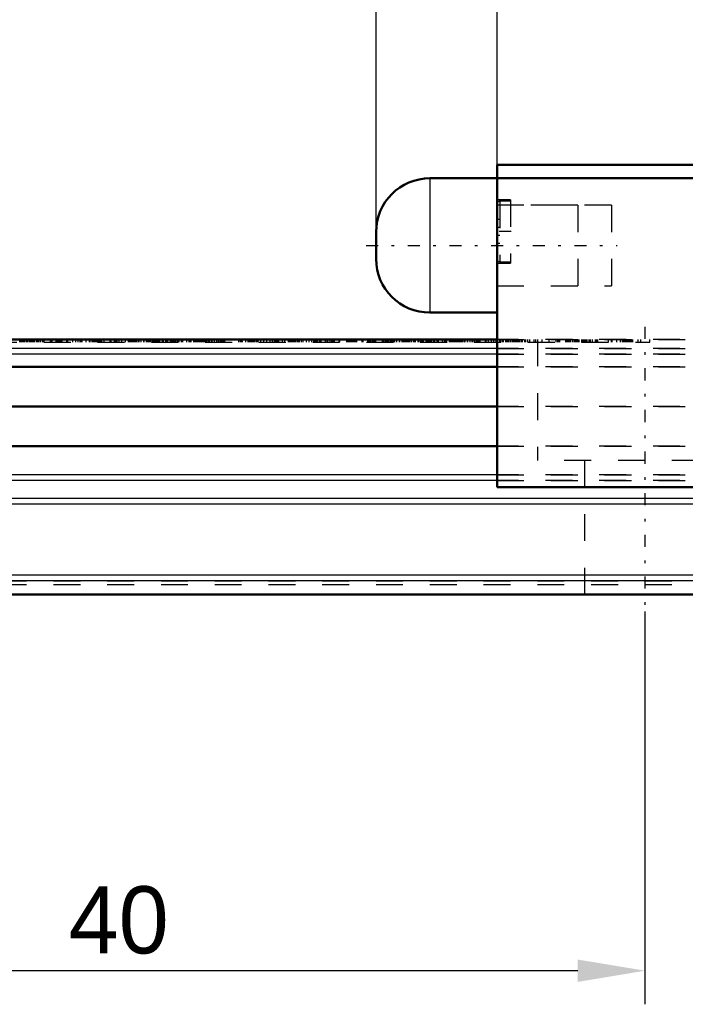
# Model space of a CAD drawing. Header units: millimetres. Extents: x 15 to 290, y 8 to 73.
# Tile 12 of 19: x 162 to 187, y 8 to 44. Entities that reach past the tile are written whole.
import ezdxf

# ---------------------------------------------------------------- set-up
doc = ezdxf.new("R2010")
doc.units = ezdxf.units.MM
doc.linetypes.add('Center', pattern=[1.5, 0.45, -0.5, 0.05, -0.5])
doc.linetypes.add('Dashed', pattern=[2, 1, -1])
for name, color, linetype, lineweight in [('AM_0', 7, 'Continuous', 50), ('AM_4', 3, 'Continuous', 25), ('AM_7', 7, 'Center', 25), ('AM_9', 6, 'Dashed', 25)]:
    doc.layers.add(name, color=color, linetype=linetype, lineweight=lineweight)
doc.dimstyles.new('ISO-25', dxfattribs={"dimtxt": 2.5, "dimasz": 2.5, "dimexe": 1.25, "dimexo": 0.625, "dimtad": 1, "dimdsep": 46, "dimtxsty": 'Standard', "dimcen": 2.5, "dimadec": 0, "dimazin": 0, "dimtfac": 1, "dimtmove": 0, "dimatfit": 3, "dimfxl": 1, "dimarcsym": 0})

# ---------------------------------------------------------------- blocks, each defined once
blk = doc.blocks.new('2_TM15_G_0_in_TM15WNS1170NSZFI12525C55000TM_0')
at = {"layer": 'AM_0'}
for p, q in [((59.5, 15.5), (57, 15.5)), ((55, 13.5), (55, 12.5)), ((57, 10.5), (59.5, 10.5))]:
    blk.add_line(p, q, dxfattribs=at)
for centre, start, end in [((57, 13.5), 90, 180), ((57, 12.5), 180, 270)]:
    blk.add_arc(centre, 2, start, end, dxfattribs=at)
at = {"layer": 'AM_4'}
blk.add_line((57, 15.5), (57, 10.5), dxfattribs=at)
at = {"layer": 'AM_9'}
for p, q in [((62.5, 14.5), (59.5, 14.5)), ((62.5, 14.5), (62.5, 11.5)), ((59.5, 11.5), (62.5, 11.5))]:
    blk.add_line(p, q, dxfattribs=at)
blk = doc.blocks.new('3_TM15WNS_D_2_0_in_TM15WNS1170NSZFI12525C55000TM_0')
at = {"layer": 'AM_0'}
for p, q in [((59.5, 16), (59.5, 4)), ((59.5, 16), (68, 16)), ((68, 16), (68, 15.5)), ((59.5, 15.5), (68, 15.5)), ((59.5, 4), (68, 4))]:
    blk.add_line(p, q, dxfattribs=at)
at = {"layer": 'AM_7'}
for p, q in [((60.025, 13.52), (59.475, 13.52)), ((54.625, 13), (63.962, 13))]:
    blk.add_line(p, q, dxfattribs=at)
at = {"layer": 'AM_9'}
for p, q in [((60, 14.695), (59.5, 14.695)), ((60, 14.695), (60, 12.345)), ((63.75, 14.5), (59.5, 14.5)), ((60, 14.645), (59.6, 14.645)), ((59.6, 14.645), (59.6, 12.395)), ((63.75, 14.5), (63.75, 11.5)), ((59.6, 13.97), (59.5, 13.97)), ((59.6, 13.67), (59.5, 13.67)), ((59.6, 13.37), (59.5, 13.37)), ((59.6, 13.07), (59.5, 13.07)), ((59.5, 12.345), (60, 12.345)), ((59.6, 12.395), (60, 12.395)), ((59.5, 11.5), (63.75, 11.5)), ((59.5, 9.5), (68, 9.5)), ((59.5, 9.164), (68, 9.164)), ((59.5, 8.952), (68, 8.952)), ((59.5, 8.478), (68, 8.478)), ((59.5, 7), (68, 7)), ((59.5, 5.523), (68, 5.523)), ((59.5, 4.466), (68, 4.466)), ((59.5, 4.254), (68, 4.254))]:
    blk.add_line(p, q, dxfattribs=at)
for centre, start, end in [((59.6, 14.545), 90, 180), ((59.6, 12.495), 180, 270)]:
    blk.add_arc(centre, 0.1, start, end, dxfattribs=at)
blk = doc.blocks.new('5_TM15WNS1170NSZFI1252555000RAIL_0_in_TM15WNS1170NSZFI12525C55000TM_0')
at = {"layer": 'AM_0'}
for p, q in [((59.5, 9.5), (0, 9.5)), ((59.5, 8.478), (0, 8.478)), ((59.5, 7), (0, 7)), ((59.5, 5.523), (0, 5.523)), ((170, 0), (0, 0))]:
    blk.add_line(p, q, dxfattribs=at)
at = {"layer": 'AM_4'}
for p, q in [((59.5, 9.164), (0, 9.164)), ((59.5, 8.952), (0, 8.952)), ((59.5, 4.466), (0, 4.466)), ((59.5, 4.254), (0, 4.254)), ((170, 3.58), (0, 3.58)), ((170, 3.368), (0, 3.368)), ((170, 0.725), (0, 0.725)), ((170, 0.513), (0, 0.513))]:
    blk.add_line(p, q, dxfattribs=at)
at = {"layer": 'AM_7'}
for p, q in [((65, 9.975), (65, -0.475)), ((64.241, 9.505), (64.241, 9.395)), ((64.244, 9.505), (64.244, 9.395))]:
    blk.add_line(p, q, dxfattribs=at)
at = {"layer": 'AM_9'}
for p, q in [((30.643, 9.4), (65.187, 9.4)), ((41.755, 9.4), (41.755, 9.5)), ((41.769, 9.4), (41.769, 9.5)), ((41.78, 9.4), (41.78, 9.5)), ((41.792, 9.4), (41.792, 9.5)), ((41.809, 9.4), (41.809, 9.5)), ((41.842, 9.4), (41.842, 9.5)), ((41.886, 9.4), (41.886, 9.5)), ((41.93, 9.4), (41.93, 9.5)), ((41.935, 9.4), (41.935, 9.5)), ((41.997, 9.4), (41.997, 9.5)), ((42.036, 9.4), (42.036, 9.5)), ((42.046, 9.4), (42.046, 9.5)), ((42.104, 9.4), (42.104, 9.5)), ((42.108, 9.4), (42.108, 9.5)), ((42.116, 9.4), (42.116, 9.5)), ((42.124, 9.4), (42.124, 9.5)), ((42.129, 9.4), (42.129, 9.5)), ((42.148, 9.4), (42.148, 9.5)), ((42.153, 9.4), (42.153, 9.5)), ((42.164, 9.4), (42.164, 9.5)), ((42.17, 9.4), (42.17, 9.5)), ((42.172, 9.4), (42.172, 9.5)), ((42.18, 9.4), (42.18, 9.5)), ((42.181, 9.4), (42.181, 9.5)), ((42.22, 9.4), (42.22, 9.5)), ((42.259, 9.4), (42.259, 9.5)), ((42.278, 9.4), (42.278, 9.5)), ((42.288, 9.4), (42.288, 9.5)), ((42.299, 9.4), (42.299, 9.5)), ((42.375, 9.4), (42.375, 9.5)), ((42.404, 9.4), (42.404, 9.5)), ((42.414, 9.4), (42.414, 9.5)), ((42.443, 9.4), (42.443, 9.5)), ((42.462, 9.4), (42.462, 9.5)), ((42.52, 9.4), (42.52, 9.5)), ((42.593, 9.4), (42.593, 9.5)), ((42.617, 9.4), (42.617, 9.5)), ((42.632, 9.4), (42.632, 9.5)), ((42.641, 9.4), (42.641, 9.5)), ((42.651, 9.4), (42.651, 9.5)), ((42.656, 9.4), (42.656, 9.5)), ((42.893, 9.4), (42.893, 9.5)), ((42.917, 9.4), (42.917, 9.5)), ((42.932, 9.4), (42.932, 9.5)), ((42.951, 9.4), (42.951, 9.5)), ((43.101, 9.4), (43.101, 9.5)), ((43.125, 9.4), (43.125, 9.5)), ((43.135, 9.4), (43.135, 9.5)), ((43.147, 9.4), (43.147, 9.5)), ((43.155, 9.4), (43.155, 9.5)), ((43.184, 9.4), (43.184, 9.5)), ((43.213, 9.4), (43.213, 9.5)), ((43.227, 9.4), (43.227, 9.5)), ((43.246, 9.4), (43.246, 9.5)), ((43.271, 9.4), (43.271, 9.5)), ((43.297, 9.4), (43.297, 9.5)), ((43.328, 9.4), (43.328, 9.5)), ((43.498, 9.4), (43.498, 9.5)), ((43.513, 9.4), (43.513, 9.5)), ((43.534, 9.4), (43.534, 9.5)), ((43.716, 9.4), (43.716, 9.5)), ((43.829, 9.4), (43.829, 9.5)), ((43.922, 9.4), (43.922, 9.5)), ((43.992, 9.4), (43.992, 9.5)), ((44.035, 9.4), (44.035, 9.5)), ((44.045, 9.4), (44.045, 9.5)), ((44.059, 9.4), (44.059, 9.5)), ((44.062, 9.4), (44.062, 9.5)), ((44.215, 9.4), (44.215, 9.5)), ((44.345, 9.4), (44.345, 9.5)), ((44.401, 9.4), (44.401, 9.5)), ((44.461, 9.4), (44.461, 9.5)), ((44.489, 9.4), (44.489, 9.5)), ((44.528, 9.4), (44.528, 9.5)), ((44.544, 9.4), (44.544, 9.5)), ((44.57, 9.4), (44.57, 9.5)), ((44.597, 9.4), (44.597, 9.5)), ((44.616, 9.4), (44.616, 9.5)), ((44.625, 9.4), (44.625, 9.5)), ((44.631, 9.4), (44.631, 9.5)), ((44.646, 9.4), (44.646, 9.5)), ((44.659, 9.4), (44.659, 9.5)), ((44.665, 9.4), (44.665, 9.5)), ((44.669, 9.4), (44.669, 9.5)), ((44.672, 9.4), (44.672, 9.5)), ((44.674, 9.4), (44.674, 9.5)), ((44.676, 9.4), (44.676, 9.5)), ((44.679, 9.4), (44.679, 9.5)), ((44.681, 9.4), (44.681, 9.5)), ((44.689, 9.4), (44.689, 9.5)), ((44.708, 9.4), (44.708, 9.5)), ((44.716, 9.4), (44.716, 9.5)), ((44.718, 9.4), (44.718, 9.5)), ((44.727, 9.4), (44.727, 9.5)), ((44.737, 9.4), (44.737, 9.5)), ((44.746, 9.4), (44.746, 9.5)), ((44.762, 9.4), (44.762, 9.5)), ((44.776, 9.4), (44.776, 9.5)), ((44.8, 9.4), (44.8, 9.5)), ((44.883, 9.4), (44.883, 9.5)), ((45.107, 9.4), (45.107, 9.5)), ((45.129, 9.4), (45.129, 9.5)), ((45.144, 9.4), (45.144, 9.5)), ((45.265, 9.4), (45.265, 9.5)), ((45.284, 9.4), (45.284, 9.5)), ((45.298, 9.4), (45.298, 9.5)), ((45.318, 9.4), (45.318, 9.5)), ((45.323, 9.4), (45.323, 9.5)), ((45.371, 9.4), (45.371, 9.5)), ((45.441, 9.4), (45.441, 9.5)), ((45.545, 9.4), (45.545, 9.5)), ((45.676, 9.4), (45.676, 9.5)), ((45.79, 9.4), (45.79, 9.5)), ((45.807, 9.4), (45.807, 9.5)), ((45.822, 9.4), (45.822, 9.5)), ((45.826, 9.4), (45.826, 9.5)), ((45.831, 9.4), (45.831, 9.5)), ((45.841, 9.4), (45.841, 9.5)), ((45.87, 9.4), (45.87, 9.5)), ((45.879, 9.4), (45.879, 9.5)), ((45.914, 9.4), (45.914, 9.5)), ((45.952, 9.4), (45.952, 9.5)), ((45.962, 9.4), (45.962, 9.5)), ((46.019, 9.4), (46.019, 9.5)), ((46.059, 9.4), (46.059, 9.5)), ((46.092, 9.4), (46.092, 9.5)), ((46.116, 9.4), (46.116, 9.5)), ((46.175, 9.4), (46.175, 9.5)), ((46.184, 9.4), (46.184, 9.5)), ((46.262, 9.4), (46.262, 9.5)), ((46.358, 9.4), (46.358, 9.5)), ((46.368, 9.4), (46.368, 9.5)), ((46.455, 9.4), (46.455, 9.5)), ((46.484, 9.4), (46.484, 9.5)), ((46.514, 9.4), (46.514, 9.5)), ((46.528, 9.4), (46.528, 9.5)), ((46.53, 9.4), (46.53, 9.5)), ((46.559, 9.4), (46.559, 9.5)), ((46.562, 9.4), (46.562, 9.5)), ((46.566, 9.4), (46.566, 9.5)), ((46.605, 9.4), (46.605, 9.5)), ((46.615, 9.4), (46.615, 9.5)), ((46.627, 9.4), (46.627, 9.5)), ((46.678, 9.4), (46.678, 9.5)), ((46.692, 9.4), (46.692, 9.5)), ((46.714, 9.4), (46.714, 9.5)), ((46.745, 9.4), (46.745, 9.5)), ((46.799, 9.4), (46.799, 9.5)), ((46.82, 9.4), (46.82, 9.5)), ((46.866, 9.4), (46.866, 9.5)), ((46.896, 9.4), (46.896, 9.5)), ((46.934, 9.4), (46.934, 9.5)), ((46.954, 9.4), (46.954, 9.5)), ((47.056, 9.4), (47.056, 9.5)), ((47.066, 9.4), (47.066, 9.5)), ((47.084, 9.4), (47.084, 9.5)), ((47.096, 9.4), (47.096, 9.5)), ((47.175, 9.4), (47.175, 9.5)), ((47.21, 9.4), (47.21, 9.5)), ((47.224, 9.4), (47.224, 9.5)), ((47.254, 9.4), (47.254, 9.5)), ((47.348, 9.4), (47.348, 9.5)), ((47.351, 9.4), (47.351, 9.5)), ((47.38, 9.4), (47.38, 9.5)), ((47.404, 9.4), (47.404, 9.5)), ((47.448, 9.4), (47.448, 9.5)), ((47.5, 9.4), (47.5, 9.5)), ((47.525, 9.4), (47.525, 9.5)), ((47.569, 9.4), (47.569, 9.5)), ((47.627, 9.4), (47.627, 9.5)), ((47.646, 9.4), (47.646, 9.5)), ((47.67, 9.4), (47.67, 9.5)), ((47.767, 9.4), (47.767, 9.5)), ((47.8, 9.4), (47.8, 9.5)), ((47.803, 9.4), (47.803, 9.5)), ((47.815, 9.4), (47.815, 9.5)), ((47.96, 9.4), (47.96, 9.5)), ((47.963, 9.4), (47.963, 9.5)), ((47.965, 9.4), (47.965, 9.5)), ((48.046, 9.4), (48.046, 9.5)), ((48.101, 9.4), (48.101, 9.5)), ((48.12, 9.4), (48.12, 9.5)), ((48.125, 9.4), (48.125, 9.5)), ((48.125, 9.4), (48.125, 9.5)), ((48.227, 9.4), (48.227, 9.5)), ((48.258, 9.4), (48.258, 9.5)), ((48.263, 9.4), (48.263, 9.5)), ((48.266, 9.4), (48.266, 9.5)), ((48.324, 9.4), (48.324, 9.5)), ((48.358, 9.4), (48.358, 9.5)), ((48.377, 9.4), (48.377, 9.5)), ((48.379, 9.4), (48.379, 9.5)), ((48.411, 9.4), (48.411, 9.5)), ((48.436, 9.4), (48.436, 9.5)), ((48.484, 9.4), (48.484, 9.5)), ((48.488, 9.4), (48.488, 9.5)), ((48.493, 9.4), (48.493, 9.5)), ((48.541, 9.4), (48.541, 9.5)), ((48.576, 9.4), (48.576, 9.5)), ((48.6, 9.4), (48.6, 9.5)), ((48.633, 9.4), (48.633, 9.5)), ((48.636, 9.4), (48.636, 9.5)), ((48.663, 9.4), (48.663, 9.5)), ((48.675, 9.4), (48.675, 9.5)), ((48.677, 9.4), (48.677, 9.5)), ((48.687, 9.4), (48.687, 9.5)), ((48.715, 9.4), (48.715, 9.5)), ((48.779, 9.4), (48.779, 9.5)), ((48.812, 9.4), (48.812, 9.5)), ((48.885, 9.4), (48.885, 9.5)), ((48.905, 9.4), (48.905, 9.5)), ((48.987, 9.4), (48.987, 9.5)), ((48.991, 9.4), (48.991, 9.5)), ((49.074, 9.4), (49.074, 9.5)), ((49.142, 9.4), (49.142, 9.5)), ((49.156, 9.4), (49.156, 9.5)), ((49.219, 9.4), (49.219, 9.5)), ((49.239, 9.4), (49.239, 9.5)), ((49.277, 9.4), (49.277, 9.5)), ((49.316, 9.4), (49.316, 9.5)), ((49.321, 9.4), (49.321, 9.5)), ((49.345, 9.4), (49.345, 9.5)), ((49.349, 9.4), (49.349, 9.5)), ((49.359, 9.4), (49.359, 9.5)), ((49.369, 9.4), (49.369, 9.5)), ((49.9, 9.4), (49.9, 9.5)), ((49.96, 9.4), (49.96, 9.5)), ((49.974, 9.4), (49.974, 9.5)), ((49.979, 9.4), (49.979, 9.5)), ((49.989, 9.4), (49.989, 9.5)), ((49.998, 9.4), (49.998, 9.5)), ((50.027, 9.4), (50.027, 9.5)), ((50.161, 9.4), (50.161, 9.5)), ((50.241, 9.4), (50.241, 9.5)), ((50.27, 9.4), (50.27, 9.5)), ((50.308, 9.4), (50.308, 9.5)), ((50.318, 9.4), (50.318, 9.5)), ((50.327, 9.4), (50.327, 9.5)), ((50.337, 9.4), (50.337, 9.5)), ((50.375, 9.4), (50.375, 9.5)), ((50.412, 9.4), (50.412, 9.5)), ((50.453, 9.4), (50.453, 9.5)), ((50.499, 9.4), (50.499, 9.5)), ((50.569, 9.4), (50.569, 9.5)), ((50.601, 9.4), (50.601, 9.5)), ((50.613, 9.4), (50.613, 9.5)), ((50.712, 9.4), (50.712, 9.5)), ((50.826, 9.4), (50.826, 9.5)), ((50.937, 9.4), (50.937, 9.5)), ((51.061, 9.4), (51.061, 9.5)), ((51.141, 9.4), (51.141, 9.5)), ((51.224, 9.4), (51.224, 9.5)), ((51.246, 9.4), (51.246, 9.5)), ((51.261, 9.4), (51.261, 9.5)), ((51.263, 9.4), (51.263, 9.5)), ((51.266, 9.4), (51.266, 9.5)), ((51.271, 9.4), (51.271, 9.5)), ((51.276, 9.4), (51.276, 9.5)), ((51.281, 9.4), (51.281, 9.5)), ((51.295, 9.4), (51.295, 9.5)), ((51.3, 9.4), (51.3, 9.5)), ((51.31, 9.4), (51.31, 9.5)), ((51.324, 9.4), (51.324, 9.5)), ((51.33, 9.4), (51.33, 9.5)), ((51.378, 9.4), (51.378, 9.5)), ((51.513, 9.4), (51.513, 9.5)), ((51.61, 9.4), (51.61, 9.5)), ((51.741, 9.4), (51.741, 9.5)), ((51.755, 9.4), (51.755, 9.5)), ((51.775, 9.4), (51.775, 9.5)), ((51.789, 9.4), (51.789, 9.5)), ((51.847, 9.4), (51.847, 9.5)), ((51.896, 9.4), (51.896, 9.5)), ((51.91, 9.4), (51.91, 9.5)), ((51.93, 9.4), (51.93, 9.5)), ((51.939, 9.4), (51.939, 9.5)), ((51.951, 9.4), (51.951, 9.5)), ((52, 9.4), (52, 9.5)), ((52.066, 9.4), (52.066, 9.5)), ((52.109, 9.4), (52.109, 9.5)), ((52.157, 9.4), (52.157, 9.5)), ((52.221, 9.4), (52.221, 9.5)), ((52.293, 9.4), (52.293, 9.5)), ((52.411, 9.4), (52.411, 9.5)), ((52.513, 9.4), (52.513, 9.5)), ((52.607, 9.4), (52.607, 9.5)), ((52.684, 9.4), (52.684, 9.5)), ((52.74, 9.4), (52.74, 9.5)), ((52.757, 9.4), (52.757, 9.5)), ((52.776, 9.4), (52.776, 9.5)), ((52.787, 9.4), (52.787, 9.5)), ((52.796, 9.4), (52.796, 9.5)), ((52.812, 9.4), (52.812, 9.5)), ((52.817, 9.4), (52.817, 9.5)), ((52.82, 9.4), (52.82, 9.5)), ((52.897, 9.4), (52.897, 9.5)), ((52.918, 9.4), (52.918, 9.5)), ((52.927, 9.4), (52.927, 9.5)), ((52.954, 9.4), (52.954, 9.5)), ((53.114, 9.4), (53.114, 9.5)), ((53.179, 9.4), (53.179, 9.5)), ((53.208, 9.4), (53.208, 9.5)), ((53.292, 9.4), (53.292, 9.5)), ((53.351, 9.4), (53.351, 9.5)), ((53.387, 9.4), (53.387, 9.5)), ((53.402, 9.4), (53.402, 9.5)), ((53.411, 9.4), (53.411, 9.5)), ((53.43, 9.4), (53.43, 9.5)), ((53.45, 9.4), (53.45, 9.5)), ((53.624, 9.4), (53.624, 9.5)), ((53.634, 9.4), (53.634, 9.5)), ((53.656, 9.4), (53.656, 9.5)), ((53.907, 9.4), (53.907, 9.5)), ((53.919, 9.4), (53.919, 9.5)), ((53.944, 9.4), (53.944, 9.5)), ((53.968, 9.4), (53.968, 9.5)), ((53.978, 9.4), (53.978, 9.5)), ((53.997, 9.4), (53.997, 9.5)), ((54.016, 9.4), (54.016, 9.5)), ((54.033, 9.4), (54.033, 9.5)), ((54.035, 9.4), (54.035, 9.5)), ((54.045, 9.4), (54.045, 9.5)), ((54.05, 9.4), (54.05, 9.5)), ((54.054, 9.4), (54.054, 9.5)), ((54.057, 9.4), (54.057, 9.5)), ((54.065, 9.4), (54.065, 9.5)), ((54.07, 9.4), (54.07, 9.5)), ((54.075, 9.4), (54.075, 9.5)), ((54.079, 9.4), (54.079, 9.5)), ((54.089, 9.4), (54.089, 9.5)), ((54.094, 9.4), (54.094, 9.5)), ((54.098, 9.4), (54.098, 9.5)), ((54.099, 9.4), (54.099, 9.5)), ((54.136, 9.4), (54.136, 9.5)), ((54.166, 9.4), (54.166, 9.5)), ((54.2, 9.4), (54.2, 9.5)), ((54.215, 9.4), (54.215, 9.5)), ((54.261, 9.4), (54.261, 9.5)), ((54.282, 9.4), (54.282, 9.5)), ((54.488, 9.4), (54.488, 9.5)), ((54.509, 9.4), (54.509, 9.5)), ((54.524, 9.4), (54.524, 9.5)), ((54.689, 9.4), (54.689, 9.5)), ((54.708, 9.4), (54.708, 9.5)), ((54.723, 9.4), (54.723, 9.5)), ((54.742, 9.4), (54.742, 9.5)), ((54.752, 9.4), (54.752, 9.5)), ((54.79, 9.4), (54.79, 9.5)), ((54.851, 9.4), (54.851, 9.5)), ((54.885, 9.4), (54.885, 9.5)), ((54.943, 9.4), (54.943, 9.5)), ((54.996, 9.4), (54.996, 9.5)), ((55.238, 9.4), (55.238, 9.5)), ((55.26, 9.4), (55.26, 9.5)), ((55.275, 9.4), (55.275, 9.5)), ((55.338, 9.4), (55.338, 9.5)), ((55.347, 9.4), (55.347, 9.5)), ((55.352, 9.4), (55.352, 9.5)), ((55.381, 9.4), (55.381, 9.5)), ((55.39, 9.4), (55.39, 9.5)), ((55.419, 9.4), (55.419, 9.5)), ((55.468, 9.4), (55.468, 9.5)), ((55.536, 9.4), (55.536, 9.5)), ((55.565, 9.4), (55.565, 9.5)), ((55.598, 9.4), (55.598, 9.5)), ((55.632, 9.4), (55.632, 9.5)), ((55.686, 9.4), (55.686, 9.5)), ((55.701, 9.4), (55.701, 9.5)), ((55.773, 9.4), (55.773, 9.5)), ((55.869, 9.4), (55.869, 9.5)), ((55.879, 9.4), (55.879, 9.5)), ((55.966, 9.4), (55.966, 9.5)), ((55.995, 9.4), (55.995, 9.5)), ((56.03, 9.4), (56.03, 9.5)), ((56.039, 9.4), (56.039, 9.5)), ((56.042, 9.4), (56.042, 9.5)), ((56.068, 9.4), (56.068, 9.5)), ((56.071, 9.4), (56.071, 9.5)), ((56.078, 9.4), (56.078, 9.5)), ((56.121, 9.4), (56.121, 9.5)), ((56.131, 9.4), (56.131, 9.5)), ((56.143, 9.4), (56.143, 9.5)), ((56.194, 9.4), (56.194, 9.5)), ((56.199, 9.4), (56.199, 9.5)), ((56.226, 9.4), (56.226, 9.5)), ((56.257, 9.4), (56.257, 9.5)), ((56.315, 9.4), (56.315, 9.5)), ((56.332, 9.4), (56.332, 9.5)), ((56.407, 9.4), (56.407, 9.5)), ((56.441, 9.4), (56.441, 9.5)), ((56.445, 9.4), (56.445, 9.5)), ((56.465, 9.4), (56.465, 9.5)), ((56.562, 9.4), (56.562, 9.5)), ((56.581, 9.4), (56.581, 9.5)), ((56.591, 9.4), (56.591, 9.5)), ((56.601, 9.4), (56.601, 9.5)), ((56.669, 9.4), (56.669, 9.5)), ((56.717, 9.4), (56.717, 9.5)), ((56.741, 9.4), (56.741, 9.5)), ((56.748, 9.4), (56.748, 9.5)), ((56.76, 9.4), (56.76, 9.5)), ((56.865, 9.4), (56.865, 9.5)), ((56.886, 9.4), (56.886, 9.5)), ((56.909, 9.4), (56.909, 9.5)), ((56.954, 9.4), (56.954, 9.5)), ((57.002, 9.4), (57.002, 9.5)), ((57.031, 9.4), (57.031, 9.5)), ((57.077, 9.4), (57.077, 9.5)), ((57.143, 9.4), (57.143, 9.5)), ((57.158, 9.4), (57.158, 9.5)), ((57.177, 9.4), (57.177, 9.5)), ((57.182, 9.4), (57.182, 9.5)), ((57.274, 9.4), (57.274, 9.5)), ((57.308, 9.4), (57.308, 9.5)), ((57.312, 9.4), (57.312, 9.5)), ((57.327, 9.4), (57.327, 9.5)), ((57.467, 9.4), (57.467, 9.5)), ((57.479, 9.4), (57.479, 9.5)), ((57.481, 9.4), (57.481, 9.5)), ((57.562, 9.4), (57.562, 9.5)), ((57.602, 9.4), (57.602, 9.5)), ((57.622, 9.4), (57.622, 9.5)), ((57.629, 9.4), (57.629, 9.5)), ((57.632, 9.4), (57.632, 9.5)), ((57.734, 9.4), (57.734, 9.5)), ((57.769, 9.4), (57.769, 9.5)), ((57.772, 9.4), (57.772, 9.5)), ((57.785, 9.4), (57.785, 9.5)), ((57.83, 9.4), (57.83, 9.5)), ((57.869, 9.4), (57.869, 9.5)), ((57.895, 9.4), (57.895, 9.5)), ((57.917, 9.4), (57.917, 9.5)), ((57.946, 9.4), (57.946, 9.5)), ((57.992, 9.4), (57.992, 9.5)), ((57.995, 9.4), (57.995, 9.5)), ((58.043, 9.4), (58.043, 9.5)), ((58.082, 9.4), (58.082, 9.5)), ((58.089, 9.4), (58.089, 9.5)), ((58.111, 9.4), (58.111, 9.5)), ((58.14, 9.4), (58.14, 9.5)), ((58.142, 9.4), (58.142, 9.5)), ((58.169, 9.4), (58.169, 9.5)), ((58.181, 9.4), (58.181, 9.5)), ((58.183, 9.4), (58.183, 9.5)), ((58.194, 9.4), (58.194, 9.5)), ((58.222, 9.4), (58.222, 9.5)), ((58.285, 9.4), (58.285, 9.5)), ((58.319, 9.4), (58.319, 9.5)), ((58.396, 9.4), (58.396, 9.5)), ((58.415, 9.4), (58.415, 9.5)), ((58.493, 9.4), (58.493, 9.5)), ((58.571, 9.4), (58.571, 9.5)), ((58.585, 9.4), (58.585, 9.5)), ((58.649, 9.4), (58.649, 9.5)), ((58.663, 9.4), (58.663, 9.5)), ((58.725, 9.4), (58.725, 9.5)), ((58.745, 9.4), (58.745, 9.5)), ((58.784, 9.4), (58.784, 9.5)), ((58.823, 9.4), (58.823, 9.5)), ((58.856, 9.4), (58.856, 9.5)), ((58.866, 9.4), (58.866, 9.5)), ((58.875, 9.4), (58.875, 9.5)), ((59.064, 9.4), (59.064, 9.5)), ((59.069, 9.4), (59.069, 9.5)), ((59.092, 9.4), (59.092, 9.5)), ((59.178, 9.4), (59.178, 9.5)), ((59.292, 9.4), (59.292, 9.5)), ((59.379, 9.4), (59.379, 9.5)), ((59.461, 9.4), (59.461, 9.5)), ((114.3, 9.5), (59.5, 9.5)), ((114.3, 9.164), (59.5, 9.164)), ((59.52, 9.4), (59.52, 9.5)), ((59.599, 9.4), (59.599, 9.5)), ((59.64, 9.4), (59.64, 9.5)), ((59.696, 9.4), (59.696, 9.5)), ((59.737, 9.4), (59.737, 9.5)), ((59.82, 9.4), (59.82, 9.5)), ((59.858, 9.4), (59.858, 9.5)), ((59.882, 9.4), (59.882, 9.5)), ((59.895, 9.4), (59.895, 9.5)), ((59.899, 9.4), (59.899, 9.5)), ((59.918, 9.4), (59.918, 9.5)), ((59.921, 9.4), (59.921, 9.5)), ((59.941, 9.4), (59.941, 9.5)), ((59.953, 9.4), (59.953, 9.5)), ((60.014, 9.4), (60.014, 9.5)), ((60.028, 9.4), (60.028, 9.5)), ((60.086, 9.4), (60.086, 9.5)), ((60.09, 9.4), (60.09, 9.5)), ((60.105, 9.4), (60.105, 9.5)), ((60.108, 9.4), (60.108, 9.5)), ((60.154, 9.4), (60.154, 9.5)), ((60.173, 9.4), (60.173, 9.5)), ((60.18, 9.4), (60.18, 9.5)), ((60.229, 9.4), (60.229, 9.5)), ((60.27, 9.4), (60.27, 9.5)), ((60.272, 9.4), (60.272, 9.5)), ((60.28, 9.4), (60.28, 9.5)), ((60.282, 9.4), (60.282, 9.5)), ((60.289, 9.4), (60.289, 9.5)), ((60.304, 9.4), (60.304, 9.5)), ((60.304, 9.4), (60.304, 9.5)), ((60.32, 9.4), (60.32, 9.5)), ((60.322, 9.4), (60.322, 9.5)), ((60.323, 9.4), (60.323, 9.5)), ((60.327, 9.4), (60.327, 9.5)), ((60.352, 9.4), (60.352, 9.5)), ((60.405, 9.4), (60.405, 9.5)), ((60.444, 9.4), (60.444, 9.5)), ((60.528, 9.4), (60.528, 9.5)), ((60.57, 9.4), (60.57, 9.5)), ((60.638, 9.4), (60.638, 9.5)), ((60.72, 9.4), (60.72, 9.5)), ((60.884, 9.4), (60.884, 9.5)), ((60.942, 9.4), (60.942, 9.5)), ((61, 9.5), (61, 5)), ((61.18, 9.4), (61.18, 9.5)), ((61.432, 9.4), (61.432, 9.5)), ((61.693, 9.4), (61.693, 9.5)), ((61.76, 9.4), (61.76, 9.5)), ((61.794, 9.4), (61.794, 9.5)), ((61.838, 9.4), (61.838, 9.5)), ((62.06, 9.4), (62.06, 9.5)), ((62.084, 9.4), (62.084, 9.5)), ((62.095, 9.4), (62.095, 9.5)), ((62.104, 9.4), (62.104, 9.5)), ((62.109, 9.4), (62.109, 9.5)), ((62.124, 9.4), (62.124, 9.5)), ((62.13, 9.4), (62.13, 9.5)), ((62.143, 9.4), (62.143, 9.5)), ((62.152, 9.4), (62.152, 9.5)), ((62.172, 9.4), (62.172, 9.5)), ((62.2, 9.4), (62.2, 9.5)), ((62.232, 9.4), (62.232, 9.5)), ((62.31, 9.4), (62.31, 9.5)), ((62.372, 9.4), (62.372, 9.5)), ((62.39, 9.4), (62.39, 9.5)), ((62.418, 9.4), (62.418, 9.5)), ((62.445, 9.4), (62.445, 9.5)), ((62.457, 9.4), (62.457, 9.5)), ((62.463, 9.4), (62.463, 9.5)), ((62.476, 9.4), (62.476, 9.5)), ((62.491, 9.4), (62.491, 9.5)), ((62.496, 9.4), (62.496, 9.5)), ((62.518, 9.4), (62.518, 9.5)), ((62.52, 9.4), (62.52, 9.5)), ((62.523, 9.4), (62.523, 9.5)), ((62.537, 9.4), (62.537, 9.5)), ((62.549, 9.4), (62.549, 9.5)), ((62.655, 9.4), (62.655, 9.5)), ((62.695, 9.4), (62.695, 9.5)), ((62.704, 9.4), (62.704, 9.5)), ((62.709, 9.4), (62.709, 9.5)), ((62.724, 9.4), (62.724, 9.5)), ((62.752, 9.4), (62.752, 9.5)), ((62.801, 9.4), (62.801, 9.5)), ((62.845, 9.4), (62.845, 9.5)), ((62.925, 9.4), (62.925, 9.5)), ((62.977, 9.4), (62.977, 9.5)), ((63.055, 9.4), (63.055, 9.5)), ((63.165, 9.4), (63.165, 9.5)), ((63.199, 9.4), (63.199, 9.5)), ((63.227, 9.4), (63.227, 9.5)), ((63.242, 9.4), (63.242, 9.5)), ((63.635, 9.5), (63.635, 9.4)), ((63.741, 9.5), (63.741, 9.4)), ((63.779, 9.4), (63.779, 9.5)), ((63.956, 9.4), (63.956, 9.5)), ((64.092, 9.4), (64.092, 9.5)), ((64.096, 9.4), (64.096, 9.5)), ((64.169, 9.4), (64.169, 9.5)), ((64.19, 9.4), (64.19, 9.5)), ((64.202, 9.4), (64.202, 9.5)), ((64.208, 9.4), (64.208, 9.5)), ((64.219, 9.4), (64.219, 9.5)), ((64.238, 9.4), (64.238, 9.5)), ((64.242, 9.4), (64.242, 9.5)), ((64.254, 9.4), (64.254, 9.5)), ((64.258, 9.4), (64.258, 9.5)), ((64.287, 9.4), (64.287, 9.5)), ((64.297, 9.4), (64.297, 9.5)), ((64.298, 9.4), (64.298, 9.5)), ((64.303, 9.4), (64.303, 9.5)), ((64.327, 9.4), (64.327, 9.5)), ((64.337, 9.4), (64.337, 9.5)), ((64.338, 9.4), (64.338, 9.5)), ((64.342, 9.4), (64.342, 9.5)), ((64.344, 9.4), (64.344, 9.5)), ((64.356, 9.4), (64.356, 9.5)), ((64.359, 9.4), (64.359, 9.5)), ((64.361, 9.4), (64.361, 9.5)), ((64.381, 9.4), (64.381, 9.5)), ((64.382, 9.4), (64.382, 9.5)), ((64.384, 9.4), (64.384, 9.5)), ((64.392, 9.4), (64.392, 9.5)), ((64.407, 9.4), (64.407, 9.5)), ((64.414, 9.4), (64.414, 9.5)), ((64.433, 9.4), (64.433, 9.5)), ((64.47, 9.4), (64.47, 9.5)), ((64.5, 9.4), (64.5, 9.5)), ((64.505, 9.4), (64.505, 9.5)), ((64.544, 9.4), (64.544, 9.5)), ((64.554, 9.4), (64.554, 9.5)), ((64.747, 9.4), (64.747, 9.5)), ((64.848, 9.4), (64.848, 9.5)), ((65.187, 9.4), (65.187, 9.5)), ((114.3, 8.952), (59.5, 8.952)), ((114.3, 8.478), (59.5, 8.478)), ((114.3, 7), (59.5, 7)), ((114.3, 5.523), (59.5, 5.523)), ((69, 5), (61, 5)), ((62.75, 5), (62.75, 0)), ((114.3, 4.466), (59.5, 4.466)), ((114.3, 4.254), (59.5, 4.254)), ((170, 0.5), (0, 0.5)), ((170, 0.367), (0, 0.367))]:
    blk.add_line(p, q, dxfattribs=at)
blk = doc.blocks.new('*D6')
at = {"layer": 'AM_0', "color": 0, "lineweight": -2, "transparency": 16777216}
for p, q in [((145.171, 22.255), (145.171, 7.63)), ((185.171, 22.255), (185.171, 7.63)), ((182.671, 8.88), (147.671, 8.88))]:
    blk.add_line(p, q, dxfattribs=at)
at = {"layer": 'AM_0', "color": 0, "transparency": 16777216}
for points in [[(147.671, 9.296), (147.671, 8.463), (145.171, 8.88)], [(182.671, 9.296), (182.671, 8.463), (185.171, 8.88)]]:
    blk.add_solid(points, dxfattribs=at)
at = {"layer": 'Defpoints', "color": 0, "transparency": 16777216}
for p in [(145.171, 22.88), (185.171, 22.88), (145.171, 8.88)]:
    blk.add_point(p, dxfattribs=at)
at = {"layer": 'AM_0', "color": 0, "transparency": 16777216, "insert": (165.598, 10.755), "char_height": 2.5, "attachment_point": 5}
blk.add_mtext('40', dxfattribs=at)
blk = doc.blocks.new('*D13')
at = {"layer": 'AM_0', "color": 0, "lineweight": -2, "transparency": 16777216}
for p, q in [((179.671, 27.505), (179.671, 70.796)), ((234.471, 27.505), (234.471, 70.796)), ((182.171, 69.546), (231.971, 69.546))]:
    blk.add_line(p, q, dxfattribs=at)
at = {"layer": 'AM_0', "color": 0, "transparency": 16777216}
for points in [[(182.171, 69.963), (182.171, 69.13), (179.671, 69.546)], [(231.971, 69.963), (231.971, 69.13), (234.471, 69.546)]]:
    blk.add_solid(points, dxfattribs=at)
at = {"layer": 'Defpoints', "color": 0, "transparency": 16777216}
for p in [(234.471, 69.546), (179.671, 26.88), (234.471, 26.88)]:
    blk.add_point(p, dxfattribs=at)
at = {"layer": 'AM_0', "color": 0, "transparency": 16777216, "insert": (207.071, 71.421), "char_height": 2.5, "attachment_point": 5}
blk.add_mtext('54.8', dxfattribs=at)
blk = doc.blocks.new('*D14')
at = {"layer": 'AM_0', "color": 0, "lineweight": -2, "transparency": 16777216}
for p, q in [((175.171, 36.505), (175.171, 52.88)), ((179.671, 27.505), (179.671, 52.88)), ((172.671, 51.63), (163.921, 51.63)), ((179.671, 51.63), (175.171, 51.63)), ((182.171, 51.63), (184.671, 51.63))]:
    blk.add_line(p, q, dxfattribs=at)
at = {"layer": 'AM_0', "color": 0, "transparency": 16777216}
for points in [[(172.671, 52.046), (172.671, 51.213), (175.171, 51.63)], [(182.171, 52.046), (182.171, 51.213), (179.671, 51.63)]]:
    blk.add_solid(points, dxfattribs=at)
at = {"layer": 'Defpoints', "color": 0, "transparency": 16777216}
for p in [(175.171, 51.63), (175.171, 35.88), (179.671, 26.88)]:
    blk.add_point(p, dxfattribs=at)
at = {"layer": 'AM_0', "color": 0, "transparency": 16777216, "insert": (167.046, 53.505), "char_height": 2.5, "attachment_point": 5}
blk.add_mtext('4.5', dxfattribs=at)

msp = doc.modelspace()

# ---------------------------------------------------------------- linework, layer by layer
at = {"layer": 'AM_0'}
for p in [(179.671, 35.88), (179.671, 35.88), (179.671, 32.38)]:
    msp.add_point(p, dxfattribs=at)

# ---------------------------------------------------------------- block references
for name in ['3_TM15WNS_D_2_0_in_TM15WNS1170NSZFI12525C55000TM_0', '2_TM15_G_0_in_TM15WNS1170NSZFI12525C55000TM_0', '5_TM15WNS1170NSZFI1252555000RAIL_0_in_TM15WNS1170NSZFI12525C55000TM_0']:
    msp.add_blockref(name, (120.171, 22.88), dxfattribs=at)

# ---------------------------------------------------------------- dimensions: what is measured, and where the dimension line sits
for base, p1, p2, text, picture, middle in [((234.471, 69.546), (179.671, 26.88), (234.471, 26.88), '54.8', '*D13', (207.071, 69.546)), ((175.171, 51.63), (179.671, 26.88), (175.171, 35.88), '4.5', '*D14', (167.046, 51.63)), ((145.171, 8.88), (185.171, 22.88), (145.171, 22.88), '40', '*D6', (165.598, 8.88))]:
    dim = msp.add_linear_dim(base=base, p1=p1, p2=p2, text=text, dimstyle='ISO-25', dxfattribs=at)
    dim.commit()
    dim.dimension.update_dxf_attribs({"geometry": picture, "text_midpoint": middle, "dimtype": 160})

doc.saveas('drawing.dxf')
